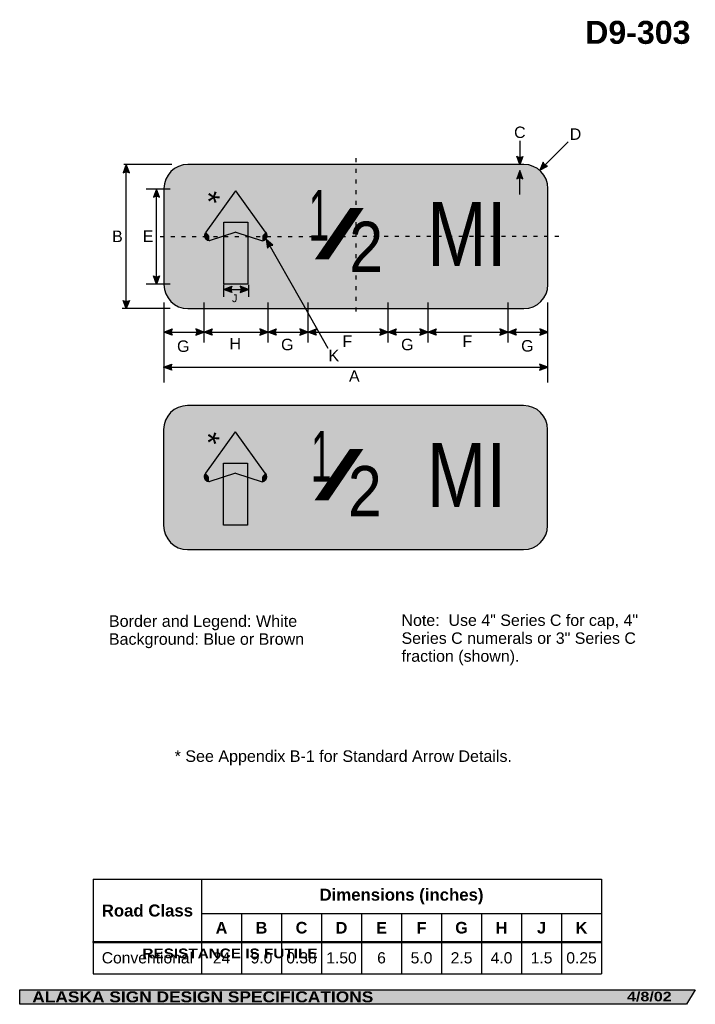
# Model space of a CAD drawing. Header units: feet. Extents: x 3.7 to 45.9, y 0.2 to 61.7.
import ezdxf
from ezdxf.enums import TextEntityAlignment as Align

# ---------------------------------------------------------------- set-up
doc = ezdxf.new("R2010")
doc.units = ezdxf.units.FT
doc.header["$MEASUREMENT"] = 0
doc.layers.add('Sign', color=7, linetype='Continuous')
doc.styles.add('ARIAL', font='arial.ttf')
doc.styles.add('ARIAL B', font='arialbd.ttf')
doc.styles.add('ARIAL BLACK B', font='ariblk.ttf')
doc.styles.add('ARIAL BLACK BI', font='ariblk.ttf')
doc.styles.add('FHWA SERIES C2000EX', font='txt')

# ---------------------------------------------------------------- blocks, each defined once
blk = doc.blocks.new('*T2')
at = {"color": 0, "linetype": 'ByBlock', "lineweight": -2, "transparency": 16777216}
for p, q in [((0, 0), (31.76063859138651, 0)), ((0, 0), (0, -5.90805574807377)), ((6.760638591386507, 0), (6.760638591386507, -5.90805574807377)), ((31.76063859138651, 0), (31.76063859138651, -5.90805574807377)), ((6.760638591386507, -2.145579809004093), (31.76063859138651, -2.145579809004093)), ((9.26063859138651, -2.145579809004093), (9.26063859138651, -5.90805574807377)), ((11.76063859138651, -2.145579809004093), (11.76063859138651, -5.90805574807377)), ((14.26063859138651, -2.145579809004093), (14.26063859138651, -5.90805574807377)), ((16.76063859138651, -2.145579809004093), (16.76063859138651, -5.90805574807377)), ((19.26063859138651, -2.145579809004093), (19.26063859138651, -5.90805574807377)), ((21.76063859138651, -2.145579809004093), (21.76063859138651, -5.90805574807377)), ((24.26063859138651, -2.145579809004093), (24.26063859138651, -5.90805574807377)), ((26.76063859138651, -2.145579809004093), (26.76063859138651, -5.90805574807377)), ((29.26063859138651, -2.145579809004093), (29.26063859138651, -5.90805574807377)), ((0, -3.909451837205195), (31.76063859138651, -3.909451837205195)), ((0, -5.90805574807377), (31.76063859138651, -5.90805574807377))]:
    blk.add_line(p, q, dxfattribs=at)
at = {"color": 18, "transparency": 16777216, "attachment_point": 5}
for s, insert, char_height, width, style in [('Dimensions (inches)', (19.26063859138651, -1.072789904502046), 0.75, 24.88, 'ARIAL B'), ('Road Class', (3.380319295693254, -1.954725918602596), 0.75, 6.640638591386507, 'ARIAL B'), ('A', (8.01063859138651, -3.027515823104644), 0.725, 2.379999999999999, 'ARIAL B'), ('B', (10.51063859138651, -3.027515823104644), 0.725, 2.379999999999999, 'ARIAL B'), ('C', (13.01063859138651, -3.027515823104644), 0.725, 2.379999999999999, 'ARIAL B'), ('D', (15.51063859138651, -3.027515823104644), 0.725, 2.379999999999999, 'ARIAL B'), ('E', (18.01063859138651, -3.027515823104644), 0.725, 2.379999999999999, 'ARIAL B'), ('F', (20.51063859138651, -3.027515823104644), 0.725, 2.379999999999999, 'ARIAL B'), ('G', (23.01063859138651, -3.027515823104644), 0.725, 2.379999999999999, 'ARIAL B'), ('H', (25.51063859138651, -3.027515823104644), 0.725, 2.379999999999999, 'ARIAL B'), ('J', (28.01063859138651, -3.027515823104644), 0.725, 2.379999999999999, 'ARIAL B'), ('K', (30.51063859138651, -3.027515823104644), 0.725, 2.379999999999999, 'ARIAL B'), ('Conventional', (3.380319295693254, -4.908753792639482), 0.7, 6.640638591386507, 'ARIAL'), ('24', (8.01063859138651, -4.908753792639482), 0.7, 2.379999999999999, 'ARIAL'), ('9.0', (10.51063859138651, -4.908753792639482), 0.7, 2.379999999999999, 'ARIAL'), ('0.38', (13.01063859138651, -4.908753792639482), 0.7, 2.379999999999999, 'ARIAL'), ('1.50', (15.51063859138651, -4.908753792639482), 0.7, 2.379999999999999, 'ARIAL'), ('6', (18.01063859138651, -4.908753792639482), 0.7, 2.379999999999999, 'ARIAL'), ('5.0', (20.51063859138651, -4.908753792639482), 0.7, 2.379999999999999, 'ARIAL'), ('2.5', (23.01063859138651, -4.908753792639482), 0.7, 2.379999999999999, 'ARIAL'), ('4.0', (25.51063859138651, -4.908753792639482), 0.7, 2.379999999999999, 'ARIAL'), ('1.5', (28.01063859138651, -4.908753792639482), 0.7, 2.379999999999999, 'ARIAL'), ('0.25', (30.51063859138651, -4.908753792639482), 0.7, 2.379999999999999, 'ARIAL')]:
    blk.add_mtext(s, dxfattribs=dict(at, insert=insert, char_height=char_height, width=width, style=style))

msp = doc.modelspace()

# ---------------------------------------------------------------- hatches: boundary and pattern name
h = msp.add_hatch(color=256)
h.dxf.hatch_style = 1
edge = h.paths.add_edge_path()
edge.add_line((35.14188941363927, 53.14278674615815), (34.94986653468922, 52.63325632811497))
edge.add_line((34.94986653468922, 52.63325632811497), (34.75916994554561, 53.14709903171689))
edge.add_arc((34.95370333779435, 53.42660809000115), 0.3405415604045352, 235.1627615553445, 303.5461345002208)
h = msp.add_hatch(color=256)
h.dxf.hatch_style = 1
edge = h.paths.add_edge_path()
edge.add_line((10.55335102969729, 52.11680416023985), (10.36132815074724, 52.62633457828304))
edge.add_line((10.36132815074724, 52.62633457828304), (10.17063156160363, 52.11249187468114))
edge.add_arc((10.36516495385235, 51.83298281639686), 0.3405415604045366, 56.45386549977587, 124.8372384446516, ccw=False)
h = msp.add_hatch(color=256)
h.dxf.hatch_style = 1
edge = h.paths.add_edge_path()
edge.add_line((36.41068115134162, 52.78463296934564), (36.19986978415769, 52.28258456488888))
edge.add_line((36.19986978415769, 52.28258456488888), (36.69159497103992, 52.52467102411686))
edge.add_arc((36.74245896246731, 52.86139258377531), 0.3405415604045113, 193.0266678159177, 261.4100407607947, ccw=False)
at = {"true_color": 0xffffff}
h = msp.add_hatch(color=7, dxfattribs=at)
h.dxf.hatch_style = 1
edge = h.paths.add_edge_path()
edge.add_line((35.14190241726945, 51.74571218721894), (34.9498795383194, 52.25524260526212))
edge.add_line((34.9498795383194, 52.25524260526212), (34.75918294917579, 51.74139990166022))
edge.add_arc((34.95371634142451, 51.46189084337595), 0.3405415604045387, 56.45386549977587, 124.83723844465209, ccw=False)
h = msp.add_hatch(color=256)
h.dxf.hatch_style = 1
edge = h.paths.add_edge_path()
edge.add_line((12.44397602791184, 50.59247233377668), (12.25195314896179, 51.10200275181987))
edge.add_line((12.25195314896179, 51.10200275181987), (12.06125655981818, 50.58816004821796))
edge.add_arc((12.2557899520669, 50.3086509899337), 0.3405415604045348, 56.45386549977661, 124.8372384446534, ccw=False)
h = msp.add_hatch(color=7, dxfattribs=at)
h.dxf.hatch_style = 1
edge = h.paths.add_edge_path()
edge.add_line((19.52291119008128, 47.60324784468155), (19.09960938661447, 47.94575275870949))
edge.add_line((19.09960938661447, 47.94575275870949), (19.19490029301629, 47.4060128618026))
edge.add_arc((19.50406227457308, 47.26322832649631), 0.340541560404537, 86.82706716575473, 155.2104401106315, ccw=False)
h = msp.add_hatch(color=256)
h.dxf.hatch_style = 1
edge = h.paths.add_edge_path()
edge.add_line((12.44397602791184, 45.67404032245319), (12.25195314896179, 45.16450990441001))
edge.add_line((12.25195314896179, 45.16450990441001), (12.06125655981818, 45.67835260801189))
edge.add_arc((12.25578995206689, 45.95786166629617), 0.3405415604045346, 235.1627615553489, 303.5461345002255)
h = msp.add_hatch(color=7, dxfattribs=at)
h.dxf.hatch_style = 1
edge = h.paths.add_edge_path()
edge.add_line((16.94928629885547, 44.64086958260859), (16.43994785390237, 44.83340109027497))
edge.add_line((16.43994785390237, 44.83340109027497), (16.95398069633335, 45.02358455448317))
edge.add_arc((17.23329538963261, 44.82877219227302), 0.3405415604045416, 145.1055563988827, 213.4889293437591)
h = msp.add_hatch(color=7, dxfattribs=at)
h.dxf.hatch_style = 1
edge = h.paths.add_edge_path()
edge.add_line((17.48269274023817, 44.64086958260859), (17.99203118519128, 44.83340109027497))
edge.add_line((17.99203118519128, 44.83340109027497), (17.47799834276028, 45.02358455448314))
edge.add_arc((17.19868364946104, 44.828772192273), 0.3405415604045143, -33.48892934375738, 34.89444360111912, ccw=False)
h = msp.add_hatch(color=256)
h.dxf.hatch_style = 1
edge = h.paths.add_edge_path()
edge.add_line((10.55335102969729, 44.14278674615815), (10.36132815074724, 43.63325632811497))
edge.add_line((10.36132815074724, 43.63325632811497), (10.17063156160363, 44.14709903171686))
edge.add_arc((10.36516495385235, 44.42660809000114), 0.3405415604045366, 235.1627615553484, 303.5461345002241)
h = msp.add_hatch(color=256)
h.dxf.hatch_style = 1
edge = h.paths.add_edge_path()
edge.add_line((13.22385552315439, 41.97413515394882), (12.71451707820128, 42.16666666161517))
edge.add_line((12.71451707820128, 42.16666666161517), (13.22854992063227, 42.35685012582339))
edge.add_arc((13.50786461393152, 42.16203776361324), 0.3405415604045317, 145.105556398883, 213.4889293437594)
h = msp.add_hatch(color=256)
h.dxf.hatch_style = 1
edge = h.paths.add_edge_path()
edge.add_line((14.70452875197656, 41.97414165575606), (15.21386719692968, 42.16667316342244))
edge.add_line((15.21386719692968, 42.16667316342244), (14.69983435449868, 42.35685662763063))
edge.add_arc((14.42051966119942, 42.16204426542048), 0.3405415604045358, -33.488929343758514, 34.894443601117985, ccw=False)
h = msp.add_hatch(color=256)
h.dxf.hatch_style = 1
edge = h.paths.add_edge_path()
edge.add_line((15.72320564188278, 41.97414165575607), (15.21386719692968, 42.16667316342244))
edge.add_line((15.21386719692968, 42.16667316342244), (15.72790003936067, 42.35685662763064))
edge.add_arc((16.00721473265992, 42.16204426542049), 0.3405415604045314, 145.1055563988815, 213.4889293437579)
h = msp.add_hatch(color=256)
h.dxf.hatch_style = 1
edge = h.paths.add_edge_path()
edge.add_line((18.70452874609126, 41.97414165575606), (19.21386719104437, 42.16667316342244))
edge.add_line((19.21386719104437, 42.16667316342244), (18.69983434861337, 42.35685662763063))
edge.add_arc((18.42051965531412, 42.16204426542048), 0.340541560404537, -33.48892934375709, 34.89444360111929, ccw=False)
h = msp.add_hatch(color=256)
h.dxf.hatch_style = 1
edge = h.paths.add_edge_path()
edge.add_line((19.72320563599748, 41.97414165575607), (19.21386719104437, 42.16667316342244))
edge.add_line((19.21386719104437, 42.16667316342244), (19.72790003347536, 42.35685662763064))
edge.add_arc((20.00721472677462, 42.16204426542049), 0.3405415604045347, 145.1055563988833, 213.4889293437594)
h = msp.add_hatch(color=256)
h.dxf.hatch_style = 1
edge = h.paths.add_edge_path()
edge.add_line((21.20550530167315, 41.97414815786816), (21.71484374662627, 42.16667966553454))
edge.add_line((21.71484374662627, 42.16667966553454), (21.20081090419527, 42.35686312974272))
edge.add_arc((20.92149621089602, 42.16205076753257), 0.3405415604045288, -33.48892934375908, 34.894443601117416, ccw=False)
h = msp.add_hatch(color=256)
h.dxf.hatch_style = 1
edge = h.paths.add_edge_path()
edge.add_line((22.22418219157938, 41.97415466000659), (21.71484374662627, 42.16668616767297))
edge.add_line((21.71484374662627, 42.16668616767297), (22.22887658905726, 42.35686963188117))
edge.add_arc((22.50819128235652, 42.16205726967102), 0.3405415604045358, 145.105556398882, 213.4889293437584)
h = msp.add_hatch(color=256)
h.dxf.hatch_style = 1
edge = h.paths.add_edge_path()
edge.add_line((26.20550529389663, 41.97416116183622), (26.71484373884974, 42.16669266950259))
edge.add_line((26.71484373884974, 42.16669266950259), (26.20081089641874, 42.35687613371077))
edge.add_arc((25.9214962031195, 42.16206377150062), 0.3405415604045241, -33.48892934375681, 34.89444360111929, ccw=False)
h = msp.add_hatch(color=256)
h.dxf.hatch_style = 1
edge = h.paths.add_edge_path()
edge.add_line((27.22483322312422, 41.97416116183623), (26.71549477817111, 42.16669266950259))
edge.add_line((26.71549477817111, 42.16669266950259), (27.2295276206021, 42.35687613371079))
edge.add_arc((27.50884231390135, 42.16206377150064), 0.34054156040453, 145.1055563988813, 213.4889293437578)
h = msp.add_hatch(color=256)
h.dxf.hatch_style = 1
edge = h.paths.add_edge_path()
edge.add_line((28.70550529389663, 41.97416116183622), (29.21484373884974, 42.16669266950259))
edge.add_line((29.21484373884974, 42.16669266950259), (28.70081089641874, 42.35687613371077))
edge.add_arc((28.4214962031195, 42.16206377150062), 0.3405415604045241, -33.48892934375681, 34.89444360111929, ccw=False)
h = msp.add_hatch(color=256)
h.dxf.hatch_style = 1
edge = h.paths.add_edge_path()
edge.add_line((29.72483322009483, 41.97481220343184), (29.21549477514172, 42.16734371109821))
edge.add_line((29.21549477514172, 42.16734371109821), (29.72952761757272, 42.35752717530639))
edge.add_arc((30.00884231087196, 42.16271481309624), 0.3405415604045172, 145.1055563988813, 213.4889293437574)
h = msp.add_hatch(color=256)
h.dxf.hatch_style = 1
edge = h.paths.add_edge_path()
edge.add_line((33.70550527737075, 41.97481220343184), (34.21484372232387, 42.16734371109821))
edge.add_line((34.21484372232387, 42.16734371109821), (33.70081087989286, 42.35752717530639))
edge.add_arc((33.42149618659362, 42.16271481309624), 0.3405415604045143, -33.48892934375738, 34.89444360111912, ccw=False)
h = msp.add_hatch(color=256)
h.dxf.hatch_style = 1
edge = h.paths.add_edge_path()
edge.add_line((34.72613529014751, 41.97481220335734), (34.21679684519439, 42.16734371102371))
edge.add_line((34.21679684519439, 42.16734371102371), (34.73082968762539, 42.35752717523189))
edge.add_arc((35.01014438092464, 42.16271481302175), 0.3405415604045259, 145.1055563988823, 213.4889293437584)
h = msp.add_hatch(color=256)
h.dxf.hatch_style = 1
edge = h.paths.add_edge_path()
edge.add_line((36.20517863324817, 41.97481220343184), (36.71451707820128, 42.16734371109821))
edge.add_line((36.71451707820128, 42.16734371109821), (36.20048423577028, 42.35752717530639))
edge.add_arc((35.92116954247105, 42.16271481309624), 0.3405415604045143, -33.48892934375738, 34.89444360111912, ccw=False)
h = msp.add_hatch(color=256)
h.dxf.hatch_style = 1
edge = h.paths.add_edge_path()
edge.add_line((13.20660408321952, 39.78276140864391), (12.69726563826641, 39.97529291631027))
edge.add_line((12.69726563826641, 39.97529291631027), (13.2112984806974, 40.16547638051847))
edge.add_arc((13.49061317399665, 39.97066401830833), 0.3405415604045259, 145.1055563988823, 213.4889293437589)
h = msp.add_hatch(color=256)
h.dxf.hatch_style = 1
edge = h.paths.add_edge_path()
edge.add_line((36.18792719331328, 39.7827614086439), (36.69726563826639, 39.97529291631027))
edge.add_line((36.69726563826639, 39.97529291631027), (36.1832327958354, 40.16547638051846))
edge.add_arc((35.90391810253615, 39.97066401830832), 0.3405415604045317, -33.4889293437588, 34.89444360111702, ccw=False)
at = {"layer": 'Sign', "true_color": 0xffffff}
h = msp.add_hatch(color=7, dxfattribs=at)
edge = h.paths.add_edge_path(flags=0)
edge.add_spline(control_points=[(14.21451707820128, 52.63325632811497), (14.21451707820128, 52.63325632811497), (35.21451707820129, 52.63325632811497), (35.21451707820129, 52.63325632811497), (36.04238961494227, 52.63325632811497), (36.71451707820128, 51.96112886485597), (36.71451707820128, 51.13325632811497), (36.71451707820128, 51.13325632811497), (36.71451707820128, 45.13325632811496), (36.71451707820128, 45.13325632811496), (36.71451707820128, 44.30538379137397), (36.04238961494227, 43.63325632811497), (35.21451707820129, 43.63325632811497), (35.21451707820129, 43.63325632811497), (14.21451707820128, 43.63325632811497), (14.21451707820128, 43.63325632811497), (13.38664454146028, 43.63325632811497), (12.71451707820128, 44.30538379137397), (12.71451707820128, 45.13325632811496), (12.71451707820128, 45.13325632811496), (12.71451707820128, 51.13325632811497), (12.71451707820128, 51.13325632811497), (12.71451707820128, 51.96112886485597), (13.38664454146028, 52.63325632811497), (14.21451707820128, 52.63325632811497)], knot_values=[0, 0, 0, 0, 1, 1, 1, 2, 2, 2, 3, 3, 3, 4, 4, 4, 5, 5, 5, 6, 6, 6, 7, 7, 7, 8, 8, 8, 8], degree=3, periodic=0)
at = {"layer": 'Sign', "true_color": 0x0000dd}
h = msp.add_hatch(color=172, dxfattribs=at)
edge = h.paths.add_edge_path(flags=0)
edge.add_spline(control_points=[(14.19451707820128, 52.25325632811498), (14.19451707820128, 52.25325632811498), (35.23451707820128, 52.25325632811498), (35.23451707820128, 52.25325632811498), (35.84162360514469, 52.25325632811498), (36.33451707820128, 51.76036285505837), (36.33451707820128, 51.15325632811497), (36.33451707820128, 51.15325632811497), (36.33451707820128, 45.11325632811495), (36.33451707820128, 45.11325632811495), (36.33451707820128, 44.50614980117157), (35.84162360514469, 44.01325632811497), (35.23451707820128, 44.01325632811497), (35.23451707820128, 44.01325632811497), (14.19451707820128, 44.01325632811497), (14.19451707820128, 44.01325632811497), (13.58741055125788, 44.01325632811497), (13.09451707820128, 44.50614980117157), (13.09451707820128, 45.11325632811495), (13.09451707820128, 45.11325632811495), (13.09451707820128, 51.15325632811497), (13.09451707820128, 51.15325632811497), (13.09451707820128, 51.76036285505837), (13.58741055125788, 52.25325632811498), (14.19451707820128, 52.25325632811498)], knot_values=[0, 0, 0, 0, 1, 1, 1, 2, 2, 2, 3, 3, 3, 4, 4, 4, 5, 5, 5, 6, 6, 6, 7, 7, 7, 8, 8, 8, 8], degree=3, periodic=0)
at = {"layer": 'Sign', "true_color": 0xffffff}
for points in [[(17.20446496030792, 51.06875264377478), (17.45529027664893, 50.71576203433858), (17.20662724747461, 48.45545659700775), (16.97237946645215, 50.73241253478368)], [(15.33696957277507, 48.42028241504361), (16.988957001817, 50.68475047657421), (17.25419756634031, 48.43360281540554), (15.55085581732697, 47.82981404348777)], [(17.36807802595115, 50.75988586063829), (19.05754510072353, 48.38885459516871), (18.86618268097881, 47.82898151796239), (16.6141605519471, 48.6600496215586)], [(16.46118603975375, 49.03625501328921), (17.96118603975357, 49.03625501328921), (17.96118603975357, 45.16282817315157), (16.46118603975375, 45.16282817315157)], [(15.53626037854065, 47.830022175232), (15.56860459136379, 47.89818516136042), (15.59950727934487, 47.8452157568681), (15.5495944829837, 47.82856525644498)], [(17.34740626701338, 35.70253727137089), (19.03687334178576, 33.33150600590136), (18.84551092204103, 32.77163292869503), (16.59348879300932, 33.60270103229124)], [(17.18379320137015, 36.01140405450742), (17.43461851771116, 35.65841344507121), (17.18595548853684, 33.39810800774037), (16.95170770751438, 35.67506394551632)], [(15.31629781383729, 33.36293382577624), (16.96828524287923, 35.62740188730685), (17.23352580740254, 33.37625422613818), (15.5301840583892, 32.77246545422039)], [(16.44051428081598, 33.97890642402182), (17.94051428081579, 33.97890642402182), (17.94051428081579, 30.10547958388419), (16.44051428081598, 30.10547958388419)], [(15.51558861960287, 32.77267358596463), (15.54793283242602, 32.84083657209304), (15.57883552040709, 32.78786716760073), (15.52892272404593, 32.7712166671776)]]:
    msp.add_hatch(color=7, dxfattribs=at).paths.add_polyline_path(points, flags=0)
h = msp.add_hatch(color=7, dxfattribs=at)
edge = h.paths.add_edge_path(flags=0)
edge.add_spline(control_points=[(15.54583429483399, 47.8687123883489), (15.39307924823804, 47.8687123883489), (15.26906153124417, 48.01196049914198), (15.26906153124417, 48.18840199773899), (15.26906153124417, 48.2766227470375), (15.29611933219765, 48.35207519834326), (15.35012639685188, 48.41445668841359), (15.35012639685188, 48.41445668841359), (15.54583429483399, 48.18840199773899), (15.54583429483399, 48.18840199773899), (15.54583429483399, 48.18840199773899), (15.54583429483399, 47.8687123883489), (15.54583429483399, 47.8687123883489)], knot_values=[0, 0, 0, 0, 1, 1, 1, 2, 2, 2, 3, 3, 3, 4, 4, 4, 4], degree=3, periodic=0)
h = msp.add_hatch(color=7, dxfattribs=at)
edge = h.paths.add_edge_path(flags=0)
edge.add_spline(control_points=[(19.06281535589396, 48.41445668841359), (19.17082948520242, 48.28969370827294), (19.17082948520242, 48.08711028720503), (19.06281535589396, 47.96234730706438), (19.00880829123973, 47.89996581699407), (18.94348498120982, 47.8687123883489), (18.86710745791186, 47.8687123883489), (18.86710745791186, 47.8687123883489), (18.86710745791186, 48.18840199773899), (18.86710745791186, 48.18840199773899), (18.86710745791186, 48.18840199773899), (19.06281535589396, 48.41445668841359), (19.06281535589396, 48.41445668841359)], knot_values=[0, 0, 0, 0, 1, 1, 1, 2, 2, 2, 3, 3, 3, 4, 4, 4, 4], degree=3, periodic=0)
h = msp.add_hatch(color=7, dxfattribs=at)
edge = h.paths.add_edge_path(flags=0)
edge.add_spline(control_points=[(14.1938453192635, 37.57590773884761), (14.1938453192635, 37.57590773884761), (35.19384531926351, 37.57590773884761), (35.19384531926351, 37.57590773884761), (36.0217178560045, 37.57590773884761), (36.6938453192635, 36.9037802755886), (36.6938453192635, 36.07590773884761), (36.6938453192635, 36.07590773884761), (36.6938453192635, 30.07590773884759), (36.6938453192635, 30.07590773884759), (36.6938453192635, 29.24803520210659), (36.0217178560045, 28.57590773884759), (35.19384531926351, 28.57590773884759), (35.19384531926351, 28.57590773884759), (14.1938453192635, 28.57590773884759), (14.1938453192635, 28.57590773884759), (13.3659727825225, 28.57590773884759), (12.6938453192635, 29.24803520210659), (12.6938453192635, 30.07590773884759), (12.6938453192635, 30.07590773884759), (12.6938453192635, 36.07590773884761), (12.6938453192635, 36.07590773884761), (12.6938453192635, 36.9037802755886), (13.3659727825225, 37.57590773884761), (14.1938453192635, 37.57590773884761)], knot_values=[0, 0, 0, 0, 1, 1, 1, 2, 2, 2, 3, 3, 3, 4, 4, 4, 5, 5, 5, 6, 6, 6, 7, 7, 7, 8, 8, 8, 8], degree=3, periodic=0)
at = {"layer": 'Sign', "true_color": 0x8e4700}
h = msp.add_hatch(color=34, dxfattribs=at)
edge = h.paths.add_edge_path(flags=0)
edge.add_spline(control_points=[(14.1738453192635, 37.1959077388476), (14.1738453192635, 37.1959077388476), (35.21384531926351, 37.1959077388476), (35.21384531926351, 37.1959077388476), (35.8209518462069, 37.1959077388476), (36.3138453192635, 36.70301426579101), (36.3138453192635, 36.0959077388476), (36.3138453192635, 36.0959077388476), (36.3138453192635, 30.0559077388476), (36.3138453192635, 30.0559077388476), (36.3138453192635, 29.4488012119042), (35.8209518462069, 28.95590773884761), (35.21384531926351, 28.95590773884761), (35.21384531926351, 28.95590773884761), (14.1738453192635, 28.95590773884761), (14.1738453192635, 28.95590773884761), (13.5667387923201, 28.95590773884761), (13.0738453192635, 29.4488012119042), (13.0738453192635, 30.0559077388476), (13.0738453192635, 30.0559077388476), (13.0738453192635, 36.0959077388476), (13.0738453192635, 36.0959077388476), (13.0738453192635, 36.70301426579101), (13.5667387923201, 37.1959077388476), (14.1738453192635, 37.1959077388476)], knot_values=[0, 0, 0, 0, 1, 1, 1, 2, 2, 2, 3, 3, 3, 4, 4, 4, 5, 5, 5, 6, 6, 6, 7, 7, 7, 8, 8, 8, 8], degree=3, periodic=0)
at = {"layer": 'Sign', "true_color": 0xffffff}
h = msp.add_hatch(color=7, dxfattribs=at)
edge = h.paths.add_edge_path(flags=0)
edge.add_spline(control_points=[(15.52516253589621, 32.81136379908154), (15.37240748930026, 32.81136379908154), (15.24838977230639, 32.95461190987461), (15.24838977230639, 33.13105340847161), (15.24838977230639, 33.21927415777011), (15.27544757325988, 33.29472660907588), (15.32945463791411, 33.35710809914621), (15.32945463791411, 33.35710809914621), (15.52516253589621, 33.13105340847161), (15.52516253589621, 33.13105340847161), (15.52516253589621, 33.13105340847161), (15.52516253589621, 32.81136379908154), (15.52516253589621, 32.81136379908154)], knot_values=[0, 0, 0, 0, 1, 1, 1, 2, 2, 2, 3, 3, 3, 4, 4, 4, 4], degree=3, periodic=0)
h = msp.add_hatch(color=7, dxfattribs=at)
edge = h.paths.add_edge_path(flags=0)
edge.add_spline(control_points=[(19.04214359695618, 33.35710809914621), (19.15015772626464, 33.23234511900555), (19.15015772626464, 33.02976169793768), (19.04214359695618, 32.90499871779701), (18.98813653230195, 32.84261722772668), (18.92281322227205, 32.81136379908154), (18.84643569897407, 32.81136379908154), (18.84643569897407, 32.81136379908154), (18.84643569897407, 33.13105340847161), (18.84643569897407, 33.13105340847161), (18.84643569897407, 33.13105340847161), (19.04214359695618, 33.35710809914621), (19.04214359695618, 33.35710809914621)], knot_values=[0, 0, 0, 0, 1, 1, 1, 2, 2, 2, 3, 3, 3, 4, 4, 4, 4], degree=3, periodic=0)
at = {"layer": 'Sign', "true_color": 0x000000}
msp.add_hatch(color=18, dxfattribs=at).paths.add_polyline_path([(3.699686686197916, 1.066867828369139), (45.92097727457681, 1.066867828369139), (45.37503178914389, 0.1671574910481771), (3.701084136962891, 0.1671574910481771)], flags=0)

# ---------------------------------------------------------------- linework, layer by layer
for p, q in [((8.300280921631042, 7.976173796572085), (40.06091951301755, 7.976173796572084)), ((8.300280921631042, 4.095791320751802), (40.06091951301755, 4.095791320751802)), ((8.300280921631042, 4.037652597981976), (8.300280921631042, 4.095791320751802)), ((8.300280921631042, 4.037652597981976), (40.06091951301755, 4.037652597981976))]:
    msp.add_line(p, q)
for points in [[(35.14188941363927, 53.14278674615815), (34.94986653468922, 52.63325632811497), (34.75916994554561, 53.14709903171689, 0.307560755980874), (35.14188941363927, 53.14278674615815, 4.141293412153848)], [(10.55335102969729, 52.11680416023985), (10.36132815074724, 52.62633457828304), (10.17063156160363, 52.11249187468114, -0.307560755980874), (10.55335102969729, 52.11680416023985, -4.141293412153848)], [(36.41068115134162, 52.78463296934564), (36.19986978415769, 52.28258456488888), (36.69159497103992, 52.52467102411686, -0.307560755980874), (36.41068115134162, 52.78463296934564, -4.141293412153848)], [(12.44397602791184, 50.59247233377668), (12.25195314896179, 51.10200275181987), (12.06125655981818, 50.58816004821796, -0.307560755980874), (12.44397602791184, 50.59247233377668, -4.141293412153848)], [(12.44397602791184, 45.67404032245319), (12.25195314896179, 45.16450990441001), (12.06125655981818, 45.67835260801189, 0.307560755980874), (12.44397602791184, 45.67404032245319, 4.141293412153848)], [(10.55335102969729, 44.14278674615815), (10.36132815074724, 43.63325632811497), (10.17063156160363, 44.14709903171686, 0.307560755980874), (10.55335102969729, 44.14278674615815, 4.141293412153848)], [(13.22385552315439, 41.97413515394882), (12.71451707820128, 42.16666666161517), (13.22854992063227, 42.35685012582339, 0.307560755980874), (13.22385552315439, 41.97413515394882, 4.141293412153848)], [(14.70452875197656, 41.97414165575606), (15.21386719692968, 42.16667316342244), (14.69983435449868, 42.35685662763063, -0.307560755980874), (14.70452875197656, 41.97414165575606, -4.141293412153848)], [(15.72320564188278, 41.97414165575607), (15.21386719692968, 42.16667316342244), (15.72790003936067, 42.35685662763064, 0.307560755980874), (15.72320564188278, 41.97414165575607, 4.141293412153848)], [(18.70452874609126, 41.97414165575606), (19.21386719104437, 42.16667316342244), (18.69983434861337, 42.35685662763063, -0.307560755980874), (18.70452874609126, 41.97414165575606, -4.141293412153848)], [(19.72320563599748, 41.97414165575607), (19.21386719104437, 42.16667316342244), (19.72790003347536, 42.35685662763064, 0.307560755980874), (19.72320563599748, 41.97414165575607, 4.141293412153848)], [(21.20550530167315, 41.97414815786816), (21.71484374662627, 42.16667966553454), (21.20081090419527, 42.35686312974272, -0.307560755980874), (21.20550530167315, 41.97414815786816, -4.141293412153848)], [(22.22418219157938, 41.97415466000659), (21.71484374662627, 42.16668616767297), (22.22887658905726, 42.35686963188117, 0.307560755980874), (22.22418219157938, 41.97415466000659, 4.141293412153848)], [(26.20550529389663, 41.97416116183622), (26.71484373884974, 42.16669266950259), (26.20081089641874, 42.35687613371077, -0.307560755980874), (26.20550529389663, 41.97416116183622, -4.141293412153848)], [(27.22483322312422, 41.97416116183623), (26.71549477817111, 42.16669266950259), (27.2295276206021, 42.35687613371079, 0.307560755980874), (27.22483322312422, 41.97416116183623, 4.141293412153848)], [(28.70550529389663, 41.97416116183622), (29.21484373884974, 42.16669266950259), (28.70081089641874, 42.35687613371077, -0.307560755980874), (28.70550529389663, 41.97416116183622, -4.141293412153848)], [(29.72483322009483, 41.97481220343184), (29.21549477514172, 42.16734371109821), (29.72952761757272, 42.35752717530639, 0.307560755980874), (29.72483322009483, 41.97481220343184, 4.141293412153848)], [(33.70550527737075, 41.97481220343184), (34.21484372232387, 42.16734371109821), (33.70081087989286, 42.35752717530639, -0.307560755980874), (33.70550527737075, 41.97481220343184, -4.141293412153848)], [(34.72613529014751, 41.97481220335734), (34.21679684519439, 42.16734371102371), (34.73082968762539, 42.35752717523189, 0.307560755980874), (34.72613529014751, 41.97481220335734, 4.141293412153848)], [(36.20517863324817, 41.97481220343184), (36.71451707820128, 42.16734371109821), (36.20048423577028, 42.35752717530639, -0.307560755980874), (36.20517863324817, 41.97481220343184, -4.141293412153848)], [(13.20660408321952, 39.78276140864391), (12.69726563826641, 39.97529291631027), (13.2112984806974, 40.16547638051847, 0.307560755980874), (13.20660408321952, 39.78276140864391, 4.141293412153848)], [(36.18792719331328, 39.7827614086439), (36.69726563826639, 39.97529291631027), (36.1832327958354, 40.16547638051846, -0.307560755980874), (36.18792719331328, 39.7827614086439, -4.141293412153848)]]:
    msp.add_lwpolyline(points, format="xyb")
at = {"color": 7, "true_color": 0xffffff}
for points in [[(35.14190241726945, 51.74571218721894), (34.9498795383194, 52.25524260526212), (34.75918294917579, 51.74139990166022, -0.307560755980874), (35.14190241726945, 51.74571218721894, -4.141293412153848)], [(19.52291119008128, 47.60324784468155), (19.09960938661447, 47.94575275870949), (19.19490029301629, 47.4060128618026, -0.307560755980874), (19.52291119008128, 47.60324784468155, -4.141293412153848)], [(16.94928629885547, 44.64086958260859), (16.43994785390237, 44.83340109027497), (16.95398069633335, 45.02358455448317, 0.307560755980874), (16.94928629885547, 44.64086958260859, 4.141293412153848)], [(17.48269274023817, 44.64086958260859), (17.99203118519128, 44.83340109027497), (17.47799834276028, 45.02358455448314, -0.307560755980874), (17.48269274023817, 44.64086958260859, -4.141293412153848)]]:
    msp.add_lwpolyline(points, format="xyb", dxfattribs=at)
at = {"layer": 'Sign', "color": 18, "lineweight": -3, "true_color": 0x000000}
for p, q in [((34.94986653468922, 54.10680331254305), (34.94986653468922, 52.60680331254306)), ((36.19986978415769, 52.28258456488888), (37.96763673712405, 54.05035151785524)), ((13.2154948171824, 52.63663133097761), (10.21549481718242, 52.63663133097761)), ((10.36132815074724, 43.62633457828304), (10.36132815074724, 52.62633457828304)), ((13.09440106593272, 51.10200275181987), (11.59440106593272, 51.10200275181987)), ((12.25195314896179, 45.13325632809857), (12.25195314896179, 51.13325632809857)), ((13.09440106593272, 45.16450990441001), (11.59440106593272, 45.16450990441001)), ((12.71451707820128, 44.01822916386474), (12.71451707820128, 39.01822916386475)), ((15.21386719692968, 44.01337885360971), (15.21386719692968, 41.51337885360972)), ((19.2141927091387, 44.013541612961), (19.2141927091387, 41.513541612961)), ((21.33245165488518, 44.02474932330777), (22.96387000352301, 41.15480007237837)), ((21.71484374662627, 44.01305333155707), (21.71484374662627, 41.51305333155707)), ((26.71549477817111, 44.013704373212), (26.71549477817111, 41.513704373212)), ((29.21549477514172, 44.0137043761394), (29.21549477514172, 41.51370437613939)), ((34.21484372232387, 44.01435541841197), (34.21484372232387, 41.51435541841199)), ((36.71451707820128, 39.01822916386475), (36.71451707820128, 44.01822916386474)), ((13.09570314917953, 43.63325632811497), (10.09570314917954, 43.63325632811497)), ((12.71354167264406, 42.16666666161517), (15.21354167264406, 42.16666666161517)), ((15.21386719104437, 42.16667316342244), (19.21386719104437, 42.16667316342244)), ((19.21484374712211, 42.16667966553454), (21.71484374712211, 42.16667966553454)), ((21.71484374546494, 42.16668616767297), (26.71484374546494, 42.16668616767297)), ((26.71484373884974, 42.16669266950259), (29.21484373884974, 42.16669266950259)), ((29.21549477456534, 42.16734371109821), (34.21549477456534, 42.16734371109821)), ((34.21679684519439, 42.16734371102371), (36.71679684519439, 42.16734371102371)), ((12.69726563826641, 39.97529291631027), (36.69726563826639, 39.97529291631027))]:
    msp.add_line(p, q, dxfattribs=at)
at = {"layer": 'Sign', "color": 7, "lineweight": -3, "true_color": 0xffffff}
for p, q in [((34.9498795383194, 50.7552426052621), (34.9498795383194, 52.25524260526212)), ((15.34987917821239, 48.41474224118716), (17.20647087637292, 50.99911304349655)), ((19.06306257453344, 48.41474224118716), (17.20647087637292, 50.99911304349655)), ((17.20647087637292, 48.41666037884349), (15.54583429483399, 47.8687123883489)), ((17.20647087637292, 48.41666037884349), (18.86710745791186, 47.8687123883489)), ((19.09960938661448, 47.9457527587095), (21.32566234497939, 44.03453657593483)), ((16.43994785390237, 45.11465108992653), (16.43994785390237, 44.36465109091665)), ((17.99203118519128, 45.11725525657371), (17.99203118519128, 44.36725525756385)), ((16.43994785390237, 44.83340109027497), (17.99203118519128, 44.83340109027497)), ((15.32920741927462, 33.35739365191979), (17.18579911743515, 35.94176445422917)), ((19.04239081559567, 33.35739365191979), (17.18579911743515, 35.94176445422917)), ((17.18579911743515, 33.35931178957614), (15.52516253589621, 32.81136379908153)), ((17.18579911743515, 33.35931178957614), (18.84643569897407, 32.81136379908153))]:
    msp.add_line(p, q, dxfattribs=at)
at = {"layer": 'Sign', "color": 18, "lineweight": -3, "true_color": 0x000000}
for points in [[(24.71451707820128, 53.03950275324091), (24.71451707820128, 52.7895027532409)], [(24.71451707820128, 52.37283608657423), (24.71451707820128, 52.12283608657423)], [(24.71451707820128, 51.70616941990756), (24.71451707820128, 51.45616941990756)], [(24.71451707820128, 51.0395027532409), (24.71451707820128, 50.7895027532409)], [(24.71451707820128, 50.37283608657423), (24.71451707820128, 50.12283608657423)], [(24.71451707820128, 49.70616941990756), (24.71451707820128, 49.45616941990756)], [(24.71451707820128, 49.0395027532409), (24.71451707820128, 48.7895027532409)], [(12.4746093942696, 48.13325632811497), (12.72460925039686, 48.13352453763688)], [(13.14127567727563, 48.13397155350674), (13.3912755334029, 48.13423976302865)], [(13.80794196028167, 48.13468677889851), (14.05794181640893, 48.13495498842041)], [(14.4746082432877, 48.13540200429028), (14.72460809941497, 48.1356702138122)], [(15.14127452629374, 48.13611722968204), (15.391274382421, 48.13638543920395)], [(15.80794080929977, 48.13683245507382), (16.05794066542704, 48.13710066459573)], [(16.47460709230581, 48.13754768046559), (16.72460694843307, 48.1378158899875)], [(17.14127337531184, 48.13826290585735), (17.39127323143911, 48.13853111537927)], [(17.80793965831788, 48.13897813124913), (18.05793951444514, 48.13924634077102)], [(18.47460594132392, 48.13969335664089), (18.72460579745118, 48.13996156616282)], [(19.14127222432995, 48.14040858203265), (19.39127208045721, 48.14067679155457)], [(19.80793850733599, 48.14112380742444), (20.05793836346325, 48.14139201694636)], [(20.47460479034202, 48.1418390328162), (20.72460464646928, 48.14210724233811)], [(21.14127107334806, 48.14255425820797), (21.39127092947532, 48.14282246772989)], [(21.80793735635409, 48.14326948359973), (22.05793721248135, 48.14353769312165)], [(22.47460363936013, 48.14398470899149), (22.72460349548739, 48.14425291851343)], [(23.14126992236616, 48.14469993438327), (23.39126977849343, 48.1449681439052)], [(23.8079362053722, 48.14541515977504), (24.05793606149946, 48.14568336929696)], [(24.47460248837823, 48.14613038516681), (24.7246023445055, 48.14639859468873)], [(24.71451707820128, 48.37283608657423), (24.71451707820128, 48.12283608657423)], [(25.14126877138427, 48.14684561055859), (25.39126862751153, 48.1471138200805)], [(25.80793505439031, 48.14756083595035), (26.05793491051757, 48.14782904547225)], [(26.47460133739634, 48.14827606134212), (26.72460119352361, 48.14854427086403)], [(27.14126762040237, 48.14899128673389), (27.39126747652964, 48.14925949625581)], [(27.80793390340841, 48.14970651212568), (28.05793375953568, 48.14997472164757)], [(28.47460018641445, 48.15042173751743), (28.72460004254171, 48.15068994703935)], [(29.14126646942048, 48.15113696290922), (29.39126632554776, 48.1514051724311)], [(29.80793275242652, 48.15185218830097), (30.05793260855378, 48.15212039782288)], [(30.47459903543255, 48.15256741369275), (30.72459889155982, 48.15283562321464)], [(31.14126531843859, 48.1532826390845), (31.39126517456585, 48.15355084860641)], [(31.80793160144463, 48.15399786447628), (32.05793145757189, 48.15426607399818)], [(32.47459788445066, 48.15471308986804), (32.72459774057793, 48.15498129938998)], [(33.1412641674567, 48.1554283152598), (33.39126402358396, 48.15569652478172)], [(33.80793045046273, 48.15614354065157), (34.05793030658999, 48.15641175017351)], [(34.47459673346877, 48.15685876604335), (34.72459658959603, 48.15712697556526)], [(35.1412630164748, 48.1575739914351), (35.39126287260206, 48.15784220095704)], [(35.80792929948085, 48.15828921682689), (36.0579291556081, 48.1585574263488)], [(36.47459558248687, 48.15900444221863), (36.72459543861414, 48.15927265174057)], [(37.14126186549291, 48.15971966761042), (37.39126172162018, 48.15998787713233)], [(24.71451707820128, 47.70616941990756), (24.71451707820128, 47.45616941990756)], [(24.71451707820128, 47.0395027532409), (24.71451707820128, 46.7895027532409)], [(24.71451707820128, 46.37283608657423), (24.71451707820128, 46.12283608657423)], [(24.71451707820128, 45.70616941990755), (24.71451707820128, 45.45616941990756)], [(24.71451707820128, 45.0395027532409), (24.71451707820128, 44.7895027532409)], [(24.71451707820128, 44.37283608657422), (24.71451707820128, 44.12283608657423)], [(24.71451707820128, 43.70616941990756), (24.71451707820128, 43.45616941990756)]]:
    msp.add_lwpolyline(points, dxfattribs=at)
at = {"layer": 'Sign', "color": 7, "lineweight": -3, "true_color": 0xffffff}
for points in [[(16.46118603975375, 49.03625501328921), (17.96118603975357, 49.03625501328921), (17.96118603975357, 45.16282817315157), (16.46118603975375, 45.16282817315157)], [(16.44051428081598, 33.97890642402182), (17.94051428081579, 33.97890642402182), (17.94051428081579, 30.10547958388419), (16.44051428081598, 30.10547958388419)]]:
    msp.add_lwpolyline(points, close=True, dxfattribs=at)
at = {"layer": 'Sign', "color": 250, "lineweight": -3, "true_color": 0x1f1a17}
msp.add_lwpolyline([(3.699686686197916, 1.066867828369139), (45.92097727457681, 1.066867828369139), (45.37503178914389, 0.1671574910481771), (3.701084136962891, 0.1671574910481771)], close=True, dxfattribs=at)
at = {"layer": 'Sign', "color": 18, "lineweight": -3, "true_color": 0x000000}
for points in [[(14.21451707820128, 52.63325632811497), (14.21451707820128, 52.63325632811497), (35.21451707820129, 52.63325632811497), (35.21451707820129, 52.63325632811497), (36.04238961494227, 52.63325632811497), (36.71451707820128, 51.96112886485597), (36.71451707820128, 51.13325632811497), (36.71451707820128, 51.13325632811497), (36.71451707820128, 45.13325632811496), (36.71451707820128, 45.13325632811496), (36.71451707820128, 44.30538379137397), (36.04238961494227, 43.63325632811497), (35.21451707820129, 43.63325632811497), (35.21451707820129, 43.63325632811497), (14.21451707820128, 43.63325632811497), (14.21451707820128, 43.63325632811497), (13.38664454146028, 43.63325632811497), (12.71451707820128, 44.30538379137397), (12.71451707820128, 45.13325632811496), (12.71451707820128, 45.13325632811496), (12.71451707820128, 51.13325632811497), (12.71451707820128, 51.13325632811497), (12.71451707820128, 51.96112886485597), (13.38664454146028, 52.63325632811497), (14.21451707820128, 52.63325632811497)], [(14.1938453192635, 37.57590773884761), (14.1938453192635, 37.57590773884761), (35.19384531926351, 37.57590773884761), (35.19384531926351, 37.57590773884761), (36.0217178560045, 37.57590773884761), (36.6938453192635, 36.9037802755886), (36.6938453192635, 36.07590773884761), (36.6938453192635, 36.07590773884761), (36.6938453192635, 30.07590773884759), (36.6938453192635, 30.07590773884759), (36.6938453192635, 29.24803520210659), (36.0217178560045, 28.57590773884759), (35.19384531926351, 28.57590773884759), (35.19384531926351, 28.57590773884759), (14.1938453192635, 28.57590773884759), (14.1938453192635, 28.57590773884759), (13.3659727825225, 28.57590773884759), (12.6938453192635, 29.24803520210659), (12.6938453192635, 30.07590773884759), (12.6938453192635, 30.07590773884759), (12.6938453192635, 36.07590773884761), (12.6938453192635, 36.07590773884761), (12.6938453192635, 36.9037802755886), (13.3659727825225, 37.57590773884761), (14.1938453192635, 37.57590773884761)]]:
    msp.add_open_spline(points, degree=3, knots=[0, 0, 0, 0, 1, 1, 1, 2, 2, 2, 3, 3, 3, 4, 4, 4, 5, 5, 5, 6, 6, 6, 7, 7, 7, 8, 8, 8, 8], dxfattribs=at)
at = {"layer": 'Sign', "color": 7, "lineweight": -3, "true_color": 0xffffff}
for points in [[(15.54583429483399, 47.8687123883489), (15.39307924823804, 47.8687123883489), (15.26906153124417, 48.01196049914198), (15.26906153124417, 48.18840199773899), (15.26906153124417, 48.2766227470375), (15.29611933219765, 48.35207519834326), (15.35012639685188, 48.41445668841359)], [(19.06281535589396, 48.41445668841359), (19.17082948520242, 48.28969370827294), (19.17082948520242, 48.08711028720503), (19.06281535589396, 47.96234730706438), (19.00880829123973, 47.89996581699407), (18.94348498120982, 47.8687123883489), (18.86710745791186, 47.8687123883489)], [(15.52516253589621, 32.81136379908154), (15.37240748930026, 32.81136379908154), (15.24838977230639, 32.95461190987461), (15.24838977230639, 33.13105340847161), (15.24838977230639, 33.21927415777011), (15.27544757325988, 33.29472660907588), (15.32945463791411, 33.35710809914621)], [(19.04214359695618, 33.35710809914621), (19.15015772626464, 33.23234511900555), (19.15015772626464, 33.02976169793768), (19.04214359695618, 32.90499871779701), (18.98813653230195, 32.84261722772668), (18.92281322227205, 32.81136379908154), (18.84643569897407, 32.81136379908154)]]:
    msp.add_open_spline(points, degree=3, knots=[0, 0, 0, 0, 1, 1, 1, 2, 2, 2, 2], dxfattribs=at)

# ---------------------------------------------------------------- block references
msp.add_blockref('*T2', (8.300280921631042, 7.976173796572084))

# ---------------------------------------------------------------- texts
at = {"insert": (27.56134279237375, 24.52149079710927), "char_height": 0.7137000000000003, "attachment_point": 1, "line_spacing_factor": 0.9415720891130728, "style": 'ARIAL'}
msp.add_mtext_dynamic_manual_height_columns('Note:  Use 4" Series C for cap, 4" Series C numerals or 3" Series C fraction (shown).', width=14.83568359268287, gutter_width=1, heights=[0], dxfattribs=at)
at = {"layer": 'Sign', "color": 18, "true_color": 0x000000}
for s, height, style, p, p2 in [('D9-303', 1.436099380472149, 'ARIAL B', (39.03910029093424, 60.17263982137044), (45.61909997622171, 60.17263982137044)), ('C', 0.7136714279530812, 'ARIAL', (34.59551198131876, 54.28911951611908), (35.31551200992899, 54.28911951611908)), ('D', 0.7136714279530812, 'ARIAL', (38.07467864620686, 54.17453618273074), (38.7946786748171, 54.17453618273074)), ('E', 0.7190483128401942, 'ARIAL', (11.38717865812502, 47.79325632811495), (12.0571786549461, 47.79325632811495)), ('B', 0.7190483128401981, 'ARIAL', (9.470511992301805, 47.78633457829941), (10.14051198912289, 47.78633457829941)), ('G', 0.7178154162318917, 'ARIAL', (20.03317708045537, 41.0287028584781), (20.81317705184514, 41.0287028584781)), ('F', 0.7148361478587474, 'ARIAL', (23.86817707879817, 41.23703619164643), (24.47817709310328, 41.23703619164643)), ('G', 0.7178154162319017, 'ARIAL', (27.53317707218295, 41.02870285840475), (28.31317704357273, 41.02870285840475)), ('F', 0.7148361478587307, 'ARIAL', (31.36882810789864, 41.23703619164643), (31.97882812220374, 41.23703619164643)), ('G', 0.7178154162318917, 'ARIAL', (13.53187500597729, 40.92453619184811), (14.31187497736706, 40.92453619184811)), ('H', 0.7136714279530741, 'ARIAL', (16.81220052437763, 41.09120285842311), (17.53220055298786, 41.09120285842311)), ('G', 0.7178154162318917, 'ARIAL', (35.03513017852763, 40.9453695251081), (35.8151301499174, 40.9453695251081)), ('K', 0.7190483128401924, 'ARIAL', (22.99452463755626, 40.33876922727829), (23.66452463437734, 40.33876922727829)), ('A', 0.7174726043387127, 'ARIAL', (24.27617839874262, 39.05995285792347), (24.9461783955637, 39.05995285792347)), ('Border and Legend: White', 0.7216872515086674, 'ARIAL', (9.272496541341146, 23.74970143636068), (21.04249687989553, 23.74970143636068)), ('Background: Blue or Brown', 0.7173879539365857, 'ARIAL', (9.272496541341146, 22.62970143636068), (21.47249591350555, 22.62970143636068)), ('* See Appendix B-1 for Standard Arrow Details.', 0.7181798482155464, 'ARIAL', (13.3830123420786, 15.31261237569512), (34.46301157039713, 15.31261237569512))]:
    msp.add_text(s, height=height, dxfattribs=dict(at, style=style)).set_placement(p, p2, align=Align.ALIGNED)
at = {"layer": 'Sign', "color": 7, "true_color": 0xffffff}
for s, height, style, p, p2 in [('/', 2.992967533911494, 'FHWA SERIES C2000EX', (22.15201708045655, 46.75825632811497), (25.19368374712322, 46.75825632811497)), ('1', 3.175347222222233, 'FHWA SERIES C2000EX', (21.75618374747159, 47.87100632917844), (23.04785041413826, 47.87100632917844)), ('MI', 3.991631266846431, 'FHWA SERIES C2000EX', (29.17285040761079, 46.29900632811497), (34.11976698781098, 46.29900632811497)), ('2', 3.137512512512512, 'FHWA SERIES C2000EX', (24.28844271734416, 45.92308609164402), (26.41344271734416, 45.92308609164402)), ('J', 0.477213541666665, 'ARIAL', (16.96592865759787, 44.03496466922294), (17.2992619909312, 44.03496466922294)), ('/', 2.992967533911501, 'FHWA SERIES C2000EX', (22.13134532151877, 31.70090773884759), (25.17301198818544, 31.70090773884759)), ('1', 3.175347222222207, 'FHWA SERIES C2000EX', (21.90217865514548, 32.81365773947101), (23.19384532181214, 32.81365773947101)), ('MI', 3.991631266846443, 'FHWA SERIES C2000EX', (29.152178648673, 31.2416577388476), (34.0990952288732, 31.2416577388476)), ('2', 3.137512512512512, 'FHWA SERIES C2000EX', (24.20527095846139, 30.65740416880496), (26.33027095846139, 30.65740416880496)), ('RESISTANCE IS FUTILE', 0.6050272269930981, 'ARIAL BLACK B', (11.37093734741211, 3.046040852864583), (22.31260299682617, 3.046040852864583)), ('ALASKA SIGN DESIGN SPECIFICATIONS', 0.6874469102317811, 'ARIAL BLACK BI', (4.485322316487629, 0.2904198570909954), (25.79899009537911, 0.2904198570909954)), ('4/8/02', 0.5919046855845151, 'ARIAL BLACK BI', (41.65389251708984, 0.3588358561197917), (44.44222386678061, 0.3588358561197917))]:
    msp.add_text(s, height=height, dxfattribs=dict(at, style=style)).set_placement(p, p2, align=Align.ALIGNED)
at = {"layer": 'Sign', "color": 7, "true_color": 0xffffff, "style": 'ARIAL'}
for height, p, p2 in [(1.434727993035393, (14.76857607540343, 50.98146192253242), (14.76857607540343, 50.20146314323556)), (1.43472799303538, (14.74790431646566, 35.92411333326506), (14.74790431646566, 35.1441145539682))]:
    msp.add_text('*', height=height, rotation=270, dxfattribs=at).set_placement(p, p2, align=Align.ALIGNED)

doc.saveas('drawing.dxf')
